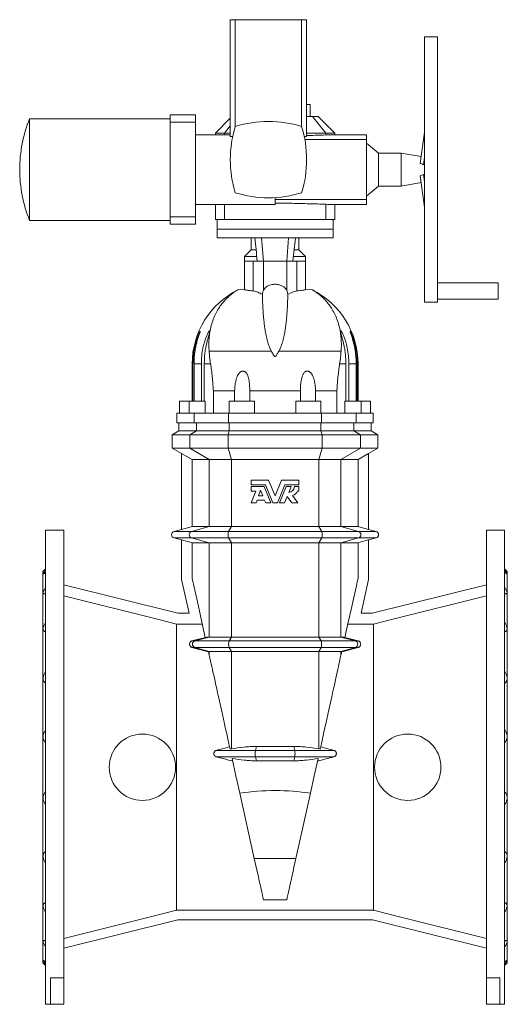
# Model space of a CAD drawing. Header units: millimetres. Extents: x -911 to 783, y -87 to 2252.
# Tile 2 of 3: x -911 to -176, y 768 to 2252. Entities that reach past the tile are written whole.
import ezdxf

# ---------------------------------------------------------------- set-up
doc = ezdxf.new("R2010")
doc.units = ezdxf.units.MM

msp = doc.modelspace()

# ---------------------------------------------------------------- linework, layer by layer
at = {"color": 7, "linetype": 'Continuous', "lineweight": 15}
for p, q in [((-593.2, 2252.1), (-593.2, 2076.1)), ((-585.7, 2252.1), (-593.2, 2252.1)), ((-485.7, 2252.1), (-585.7, 2252.1)), ((-585.7, 2252.1), (-585.7, 2091.1)), ((-485.7, 2252.1), (-485.7, 2091.1)), ((-478.2, 2252.1), (-485.7, 2252.1)), ((-478.2, 2076.1), (-478.2, 2252.1)), ((-280.7, 2226.1), (-300.7, 2226.1)), ((-300.7, 2226.1), (-300.7, 1826.1)), ((-280.7, 2226.1), (-280.7, 1826.1)), ((-478.2, 2124.1), (-472.7, 2124.1)), ((-472.7, 2106.1), (-472.7, 2124.1)), ((-645.7, 2108.6), (-683.7, 2108.6)), ((-683.7, 2108.6), (-683.7, 2097.5)), ((-645.7, 2108.6), (-645.7, 2097.5)), ((-683.7, 2102.6), (-895.7, 2102.6)), ((-895.7, 1949.6), (-895.7, 2102.6)), ((-683.7, 2097.5), (-683.7, 1954.8)), ((-683.7, 2097.5), (-645.7, 2097.5)), ((-645.7, 2097.5), (-645.7, 2078.6)), ((-593.2, 2103.6), (-615.7, 2081.1)), ((-478.2, 2106.1), (-469.1, 2106.1)), ((-469.1, 2106.1), (-449.4, 2081.1)), ((-469.1, 2106.1), (-460.7, 2106.1)), ((-435.7, 2081.1), (-460.7, 2106.1)), ((-645.7, 2078.6), (-593.2, 2078.6)), ((-615.7, 2081.1), (-615.7, 2078.6)), ((-602, 2081.1), (-615.7, 2081.1)), ((-593.2, 2092.3), (-602, 2081.1)), ((-593.2, 2081.1), (-602, 2081.1)), ((-602, 2081.1), (-602, 2078.6)), ((-449.4, 2081.1), (-478.2, 2081.1)), ((-449.4, 2081.1), (-449.4, 2078.3)), ((-435.7, 2081.1), (-449.4, 2081.1)), ((-449.4, 2078.3), (-446.2, 2078.6)), ((-387.7, 2078.6), (-446.2, 2078.6)), ((-435.7, 2078.6), (-435.7, 2081.1)), ((-387.7, 2078.6), (-387.7, 2071.3)), ((-300.7, 2082.6), (-307, 2035.5)), ((-589.6, 2076.1), (-593.2, 2076.1)), ((-478.2, 2076.1), (-481.8, 2076.1)), ((-480.9, 2071.3), (-387.7, 2071.3)), ((-387.7, 2071.3), (-387.7, 1981)), ((-369.7, 2051), (-387.7, 2066.1)), ((-335.7, 2051), (-369.7, 2051)), ((-369.7, 2001.2), (-369.7, 2051)), ((-305.6, 2045.7), (-335.7, 2051)), ((-335.7, 2051), (-335.7, 2001.2)), ((-302.2, 2033.5), (-300.7, 2044.8)), ((-335.7, 2001.2), (-305.6, 2006.5)), ((-300.7, 1969.6), (-307, 2016.8)), ((-302.2, 2018.8), (-300.7, 2007.5)), ((-387.7, 1986.1), (-369.7, 2001.2)), ((-369.7, 2001.2), (-335.7, 2001.2)), ((-525.7, 1973.6), (-525.7, 1983.9)), ((-525.7, 1981), (-387.7, 1981)), ((-387.7, 1973.6), (-387.7, 1981)), ((-645.7, 1973.6), (-525.7, 1973.6)), ((-645.7, 1973.6), (-645.7, 1954.8)), ((-615.7, 1973.6), (-615.7, 1951.1)), ((-602, 1973.6), (-602, 1951.1)), ((-449.4, 1973.9), (-446.2, 1973.6)), ((-449.4, 1973.9), (-449.4, 1951.1)), ((-446.2, 1973.6), (-387.7, 1973.6)), ((-435.7, 1951.1), (-435.7, 1973.6)), ((-895.7, 1949.6), (-683.7, 1949.6)), ((-683.7, 1954.8), (-645.7, 1954.8)), ((-683.7, 1954.8), (-683.7, 1943.6)), ((-645.7, 1954.8), (-645.7, 1943.6)), ((-602, 1951.1), (-615.7, 1951.1)), ((-613.2, 1951.1), (-613.2, 1936.1)), ((-449.4, 1951.1), (-602, 1951.1)), ((-435.7, 1951.1), (-449.4, 1951.1)), ((-438.2, 1936.1), (-438.2, 1951.1)), ((-683.7, 1943.6), (-645.7, 1943.6)), ((-613.2, 1936.1), (-613.2, 1923.1)), ((-438.2, 1923.1), (-438.2, 1936.1)), ((-613.2, 1923.1), (-438.2, 1923.1)), ((-561.7, 1923.1), (-561.7, 1905.1)), ((-489.7, 1905.1), (-489.7, 1923.1)), ((-561.7, 1905.1), (-571.7, 1895.1)), ((-561.7, 1905.1), (-554.6, 1905.1)), ((-497, 1905.1), (-489.7, 1905.1)), ((-479.7, 1895.1), (-489.7, 1905.1)), ((-571.7, 1895.1), (-571.7, 1888.1)), ((-571.7, 1895.1), (-553.4, 1895.1)), ((-571.7, 1888.1), (-571.7, 1845.1)), ((-558.6, 1843.2), (-558.6, 1888.1)), ((-558.6, 1888.1), (-552.6, 1888.1)), ((-543.2, 1888.1), (-552.6, 1888.1)), ((-508.1, 1888.1), (-543.2, 1888.1)), ((-498.8, 1888.1), (-508.1, 1888.1)), ((-492.7, 1888.1), (-498.8, 1888.1)), ((-497.9, 1895.1), (-479.7, 1895.1)), ((-492.7, 1843.2), (-492.7, 1888.1)), ((-479.7, 1888.1), (-479.7, 1895.1)), ((-479.7, 1845.1), (-479.7, 1888.1)), ((-189.7, 1855.6), (-280.7, 1855.6)), ((-189.7, 1855.6), (-189.7, 1830.6)), ((-581.5, 1845), (-571.7, 1845.1)), ((-469.9, 1845), (-479.7, 1845.1)), ((-544.9, 1838.1), (-544.7, 1838.1)), ((-506.5, 1838.1), (-506.7, 1838.1)), ((-300.7, 1826.1), (-280.7, 1826.1)), ((-280.7, 1830.6), (-189.7, 1830.6)), ((-625.1, 1752.5), (-531.1, 1752.5)), ((-426.3, 1752.5), (-520.3, 1752.5)), ((-650.7, 1733.1), (-650.7, 1677.1)), ((-649.5, 1677.1), (-649.5, 1733.1)), ((-647.9, 1733.1), (-647.9, 1677.1)), ((-636.8, 1677.1), (-636.8, 1733.1)), ((-632.4, 1733.1), (-632.4, 1677.1)), ((-419, 1733.1), (-419, 1677.1)), ((-414.6, 1677.1), (-414.6, 1733.1)), ((-403.4, 1733.1), (-403.4, 1677.1)), ((-401.9, 1677.1), (-401.9, 1733.1)), ((-400.7, 1677.1), (-400.7, 1733.1)), ((-618.8, 1692.7), (-586.8, 1692.7)), ((-618.8, 1692.7), (-618.8, 1659.1)), ((-586.8, 1692.7), (-586.8, 1677.1)), ((-563.8, 1677.1), (-563.8, 1692.7)), ((-487.6, 1692.7), (-563.8, 1692.7)), ((-487.6, 1677.1), (-487.6, 1692.7)), ((-464.6, 1692.7), (-464.6, 1677.1)), ((-432.5, 1692.7), (-464.6, 1692.7)), ((-432.5, 1692.7), (-432.5, 1659.1)), ((-669.7, 1677.1), (-669.7, 1659.1)), ((-655.2, 1677.1), (-669.7, 1677.1)), ((-655.2, 1677.1), (-655.2, 1659.1)), ((-631, 1677.1), (-655.2, 1677.1)), ((-631, 1659.1), (-631, 1677.1)), ((-594.7, 1677.1), (-594.7, 1659.1)), ((-556.7, 1677.1), (-594.7, 1677.1)), ((-556.7, 1659.1), (-556.7, 1677.1)), ((-494.7, 1677.1), (-494.7, 1659.1)), ((-494.7, 1677.1), (-456.7, 1677.1)), ((-456.7, 1659.1), (-456.7, 1677.1)), ((-420.4, 1659.1), (-420.4, 1677.1)), ((-420.4, 1677.1), (-396.2, 1677.1)), ((-396.2, 1659.1), (-396.2, 1677.1)), ((-396.2, 1677.1), (-381.7, 1677.1)), ((-381.7, 1659.1), (-381.7, 1677.1)), ((-673.7, 1659.1), (-673.7, 1644.1)), ((-673.7, 1659.1), (-647.7, 1659.1)), ((-595.7, 1659.1), (-647.7, 1659.1)), ((-595.7, 1659.1), (-455.7, 1659.1)), ((-455.7, 1659.1), (-403.6, 1659.1)), ((-377.7, 1659.1), (-403.6, 1659.1)), ((-377.7, 1644.1), (-377.7, 1659.1)), ((-673.7, 1644.1), (-647.7, 1644.1)), ((-670.7, 1644.1), (-670.7, 1632.1)), ((-595.7, 1644.1), (-647.7, 1644.1)), ((-595.7, 1644.1), (-455.7, 1644.1)), ((-455.7, 1644.1), (-403.6, 1644.1)), ((-377.7, 1644.1), (-403.6, 1644.1)), ((-380.7, 1632.1), (-380.7, 1644.1)), ((-670.7, 1632.1), (-680.7, 1626.4)), ((-680.7, 1626.4), (-680.7, 1606.1)), ((-680.7, 1626.4), (-654.1, 1626.4)), ((-644.4, 1632.1), (-670.7, 1632.1)), ((-654.1, 1626.4), (-596.3, 1626.4)), ((-644.4, 1632.1), (-594.8, 1632.1)), ((-455, 1626.4), (-596.3, 1626.4)), ((-456.6, 1632.1), (-594.8, 1632.1)), ((-407, 1632.1), (-456.6, 1632.1)), ((-397.2, 1626.4), (-455, 1626.4)), ((-407, 1632.1), (-380.7, 1632.1)), ((-370.7, 1626.4), (-397.2, 1626.4)), ((-370.7, 1626.4), (-380.7, 1632.1)), ((-370.7, 1606.1), (-370.7, 1626.4)), ((-680.7, 1606.1), (-666.7, 1598)), ((-680.7, 1606.1), (-654.1, 1606.1)), ((-654.1, 1606.1), (-596.3, 1606.1)), ((-455, 1606.1), (-596.3, 1606.1)), ((-397.2, 1606.1), (-455, 1606.1)), ((-370.7, 1606.1), (-397.2, 1606.1)), ((-384.7, 1598), (-370.7, 1606.1)), ((-666.7, 1598.1), (-666.7, 1483.5)), ((-625, 1588.8), (-650.7, 1588.8)), ((-650.7, 1588.8), (-650.7, 1487.8)), ((-625, 1588.8), (-591.6, 1588.8)), ((-459.8, 1588.8), (-591.6, 1588.8)), ((-426.4, 1588.8), (-459.8, 1588.8)), ((-426.4, 1588.8), (-400.7, 1588.8)), ((-400.7, 1588.8), (-400.7, 1487.8)), ((-384.7, 1598.1), (-384.7, 1483.5)), ((-561.7, 1558.1), (-561.7, 1551)), ((-535.5, 1558.1), (-561.7, 1558.1)), ((-561.7, 1551), (-540.3, 1551)), ((-542.2, 1548.3), (-561.7, 1548.3)), ((-561.7, 1548.3), (-561.7, 1541.4)), ((-532.2, 1523.8), (-542.2, 1548.3)), ((-540.3, 1551), (-529.3, 1523.8)), ((-525.7, 1534.1), (-535.5, 1558.1)), ((-515.9, 1558.1), (-525.7, 1534.1)), ((-522.1, 1523.8), (-511, 1551)), ((-509.2, 1548.3), (-519.1, 1523.8)), ((-489.7, 1558.1), (-515.9, 1558.1)), ((-511, 1551), (-489.7, 1551)), ((-501.5, 1548.3), (-509.2, 1548.3)), ((-505.1, 1539.4), (-501.5, 1548.3)), ((-489.7, 1548.3), (-496.5, 1548.3)), ((-489.7, 1551), (-489.7, 1558.1)), ((-489.7, 1541.4), (-489.7, 1548.3)), ((-554.9, 1541.4), (-561.7, 1523.8)), ((-561.7, 1541.4), (-554.9, 1541.4)), ((-547.6, 1542.7), (-550.9, 1534.1)), ((-550.9, 1534.1), (-544.1, 1534.1)), ((-544.1, 1534.1), (-547.6, 1542.7)), ((-511.5, 1523.8), (-507.6, 1533.4)), ((-507.6, 1533.4), (-500.3, 1523.8)), ((-491.4, 1523.8), (-499.6, 1534.7)), ((-491.7, 1541.4), (-489.7, 1541.4)), ((-561.7, 1523.8), (-554.1, 1523.8)), ((-554.1, 1523.8), (-552.6, 1527.6)), ((-552.6, 1527.6), (-541.5, 1527.6)), ((-541.5, 1527.6), (-539.9, 1523.8)), ((-539.9, 1523.8), (-532.2, 1523.8)), ((-529.3, 1523.8), (-522.1, 1523.8)), ((-519.1, 1523.8), (-511.5, 1523.8)), ((-500.3, 1523.8), (-491.4, 1523.8)), ((-650.7, 1487.8), (-625, 1487.8)), ((-625, 1487.8), (-591.6, 1487.8)), ((-591.6, 1487.8), (-459.8, 1487.8)), ((-426.4, 1487.8), (-459.8, 1487.8)), ((-400.7, 1487.8), (-426.4, 1487.8)), ((-844.2, 1482.6), (-871.7, 1482.6)), ((-871.7, 1125.1), (-871.7, 1482.6)), ((-844.2, 807.6), (-844.2, 1482.6)), ((-666.7, 1483.5), (-678, 1480.5)), ((-678, 1470.8), (-666.7, 1467.8)), ((-373.4, 1480.5), (-384.7, 1483.5)), ((-384.7, 1467.8), (-373.4, 1470.8)), ((-179.7, 1482.6), (-207.2, 1482.6)), ((-207.2, 807.6), (-207.2, 1482.6)), ((-179.7, 1125.1), (-179.7, 1482.6)), ((-666.7, 1467.8), (-666.7, 1408.2)), ((-625, 1463.5), (-650.7, 1463.5)), ((-650.7, 1463.5), (-650.7, 1409.8)), ((-591.6, 1463.5), (-625, 1463.5)), ((-459.8, 1463.5), (-591.6, 1463.5)), ((-459.8, 1463.5), (-426.4, 1463.5)), ((-426.4, 1463.5), (-400.7, 1463.5)), ((-400.7, 1463.5), (-400.7, 1409.8)), ((-384.7, 1467.8), (-384.7, 1408.2)), ((-871.7, 1424.1), (-875.7, 1420.1)), ((-875.7, 1125.1), (-875.7, 1420.1)), ((-175.7, 1420.1), (-179.7, 1424.1)), ((-175.7, 1125.1), (-175.7, 1420.1)), ((-672.2, 1357.1), (-844.2, 1400)), ((-666.7, 1408.2), (-655.4, 1357.1)), ((-384.7, 1408.2), (-396, 1357.1)), ((-379.2, 1357.1), (-207.2, 1400)), ((-655.4, 1357.1), (-672.2, 1357.1)), ((-396, 1357.1), (-379.2, 1357.1)), ((-674.2, 1341), (-674.2, 909.4)), ((-635.4, 1341), (-674.2, 1341)), ((-416, 1341), (-377.2, 1341)), ((-377.2, 1341), (-377.2, 909.4)), ((-651, 1315.5), (-628.7, 1321.4)), ((-625, 1321.4), (-591.6, 1321.4)), ((-591.6, 1321.4), (-459.8, 1321.4)), ((-426.4, 1321.4), (-459.8, 1321.4)), ((-400.4, 1315.5), (-422.7, 1321.4)), ((-626.1, 1299.1), (-651, 1305.8)), ((-625, 1293.9), (-626.3, 1299.8)), ((-591.6, 1299.8), (-625, 1299.8)), ((-459.8, 1299.8), (-591.6, 1299.8)), ((-459.8, 1299.8), (-426.4, 1299.8)), ((-426.4, 1293.9), (-425.1, 1299.8)), ((-425.2, 1299.1), (-400.4, 1305.8)), ((-553.9, 1156.4), (-497.5, 1156.4)), ((-497.5, 1134.8), (-553.9, 1134.8)), ((-875.7, 830.1), (-875.7, 1125.1)), ((-871.7, 767.6), (-871.7, 1125.1)), ((-179.7, 767.6), (-179.7, 1125.1)), ((-175.7, 830.1), (-175.7, 1125.1)), ((-557.1, 987.5), (-578.8, 1085.8)), ((-494.3, 987.5), (-472.5, 1085.8)), ((-543.2, 925.1), (-508.2, 925.1)), ((-674.2, 909.4), (-377.2, 909.4)), ((-672.5, 895.1), (-844.2, 852.3)), ((-672.5, 895.1), (-378.9, 895.1)), ((-378.9, 895.1), (-207.2, 852.3)), ((-875.7, 830.1), (-871.7, 826.1)), ((-179.7, 826.1), (-175.7, 830.1)), ((-844.2, 807.6), (-864.2, 807.6)), ((-864.2, 807.6), (-864.2, 767.6)), ((-844.2, 807.6), (-844.2, 767.6)), ((-207.2, 807.6), (-187.2, 807.6)), ((-207.2, 807.6), (-207.2, 767.6)), ((-187.2, 807.6), (-187.2, 767.6)), ((-871.7, 767.6), (-864.2, 767.6)), ((-864.2, 767.6), (-844.2, 767.6)), ((-187.2, 767.6), (-207.2, 767.6)), ((-187.2, 767.6), (-179.7, 767.6))]:
    msp.add_line(p, q, dxfattribs=at)
at = {"color": 8, "linetype": 'Continuous', "lineweight": 0}
for p, q in [((-645.7, 2078.6), (-645.7, 1973.6)), ((-613.2, 1936.1), (-438.2, 1936.1)), ((-546.1, 1923.1), (-543.2, 1888.1)), ((-505.3, 1923.1), (-508.1, 1888.1)), ((-558.6, 1888.1), (-571.7, 1888.1)), ((-543.2, 1844.3), (-543.2, 1888.1)), ((-508.1, 1844.3), (-508.1, 1888.1)), ((-492.7, 1888.1), (-479.7, 1888.1)), ((-649.5, 1733.1), (-650.7, 1733.1)), ((-647.9, 1733.1), (-636.8, 1733.1)), ((-632.4, 1733.1), (-623, 1733.1)), ((-419, 1733.1), (-428.4, 1733.1)), ((-403.4, 1733.1), (-414.6, 1733.1)), ((-401.9, 1733.1), (-400.7, 1733.1)), ((-647.7, 1659.1), (-647.7, 1644.1)), ((-595.7, 1659.1), (-595.7, 1644.1)), ((-455.7, 1659.1), (-455.7, 1644.1)), ((-403.6, 1659.1), (-403.6, 1644.1)), ((-644.4, 1632.1), (-644.4, 1644.1)), ((-594.8, 1632.1), (-594.8, 1644.1)), ((-456.6, 1632.1), (-456.6, 1644.1)), ((-407, 1632.1), (-407, 1644.1)), ((-654.1, 1626.4), (-644.4, 1632.1)), ((-654.1, 1606.1), (-654.1, 1626.4)), ((-596.3, 1626.4), (-594.8, 1632.1)), ((-596.3, 1606.1), (-596.3, 1626.4)), ((-455, 1626.4), (-456.6, 1632.1)), ((-455, 1606.1), (-455, 1626.4)), ((-397.2, 1626.4), (-407, 1632.1)), ((-397.2, 1606.1), (-397.2, 1626.4)), ((-625, 1588.8), (-654.1, 1606.1)), ((-591.6, 1588.8), (-596.3, 1606.1)), ((-459.8, 1588.8), (-455, 1606.1)), ((-426.4, 1588.8), (-397.2, 1606.1)), ((-625, 1487.8), (-625, 1588.8)), ((-591.6, 1487.8), (-591.6, 1588.8)), ((-459.8, 1487.8), (-459.8, 1588.8)), ((-426.4, 1487.8), (-426.4, 1588.8)), ((-625, 1487.8), (-651.5, 1480.5)), ((-591.6, 1487.8), (-595.9, 1480.5)), ((-459.8, 1487.8), (-455.5, 1480.5)), ((-426.4, 1487.8), (-399.9, 1480.5)), ((-678, 1480.5), (-651.5, 1480.5)), ((-678, 1470.8), (-651.5, 1470.8)), ((-595.9, 1480.5), (-651.5, 1480.5)), ((-595.9, 1470.8), (-651.5, 1470.8)), ((-651.5, 1470.8), (-625, 1463.5)), ((-455.5, 1480.5), (-595.9, 1480.5)), ((-455.5, 1470.8), (-595.9, 1470.8)), ((-595.9, 1470.8), (-591.6, 1463.5)), ((-455.5, 1470.8), (-459.8, 1463.5)), ((-455.5, 1480.5), (-399.9, 1480.5)), ((-455.5, 1470.8), (-399.9, 1470.8)), ((-399.9, 1470.8), (-426.4, 1463.5)), ((-373.4, 1480.5), (-399.9, 1480.5)), ((-373.4, 1470.8), (-399.9, 1470.8)), ((-625, 1321.4), (-625, 1463.5)), ((-591.6, 1321.4), (-591.6, 1463.5)), ((-459.8, 1321.4), (-459.8, 1463.5)), ((-426.4, 1321.4), (-426.4, 1463.5)), ((-625, 1321.4), (-646.6, 1315.5)), ((-591.6, 1321.4), (-595.1, 1315.5)), ((-459.8, 1321.4), (-456.3, 1315.5)), ((-426.4, 1321.4), (-404.7, 1315.5)), ((-595.1, 1315.5), (-646.6, 1315.5)), ((-456.3, 1315.5), (-595.1, 1315.5)), ((-456.3, 1315.5), (-404.7, 1315.5)), ((-595.1, 1305.8), (-646.6, 1305.8)), ((-646.6, 1305.8), (-625, 1299.8)), ((-625, 1293.9), (-625, 1299.8)), ((-456.3, 1305.8), (-595.1, 1305.8)), ((-595.1, 1305.8), (-591.6, 1299.8)), ((-591.6, 1152.8), (-591.6, 1299.8)), ((-456.3, 1305.8), (-459.8, 1299.8)), ((-459.8, 1152.8), (-459.8, 1299.8)), ((-456.3, 1305.8), (-404.7, 1305.8)), ((-404.7, 1305.8), (-426.4, 1299.8)), ((-426.4, 1293.9), (-426.4, 1299.8)), ((-555.4, 1150.5), (-614.4, 1150.5)), ((-553.9, 1156.4), (-555.4, 1150.5)), ((-496, 1150.5), (-555.4, 1150.5)), ((-497.5, 1156.4), (-496, 1150.5)), ((-496, 1150.5), (-437, 1150.5)), ((-555.4, 1140.8), (-614.3, 1140.8)), ((-496, 1140.8), (-555.4, 1140.8)), ((-555.4, 1140.8), (-553.9, 1134.8)), ((-496, 1140.8), (-497.5, 1134.8)), ((-496, 1140.8), (-437.1, 1140.8)), ((-494.3, 987.5), (-557.1, 987.5))]:
    msp.add_line(p, q, dxfattribs=at)
at = {"color": 7, "linetype": 'Continuous', "lineweight": 15, "flags": 128}
for points in [[(-666.7, 1598.1), (-650.8, 1588.9), (-650.7, 1588.8)], [(-384.7, 1598.1), (-400.6, 1588.9), (-400.7, 1588.8)], [(-650.7, 1487.8), (-652.1, 1487.4), (-666.7, 1483.5)], [(-400.7, 1487.8), (-399.3, 1487.4), (-384.7, 1483.5)], [(-666.7, 1467.8), (-652.1, 1463.9), (-650.7, 1463.5)], [(-384.7, 1467.8), (-399.3, 1463.9), (-400.7, 1463.5)], [(-630.9, 1320.8), (-636, 1343.6), (-640.3, 1363), (-643.9, 1379.1), (-646.7, 1391.9), (-648.8, 1401.2), (-650.1, 1407.2), (-650.7, 1409.8)], [(-420.4, 1320.8), (-415.4, 1343.6), (-411.1, 1363), (-407.5, 1379.1), (-404.7, 1391.9), (-402.6, 1401.2), (-401.3, 1407.2), (-400.7, 1409.8)], [(-674.2, 1341), (-698.9, 1347.2), (-844.2, 1383.4)], [(-377.2, 1341), (-352.4, 1347.2), (-207.2, 1383.4)], [(-593.6, 1152.4), (-595.3, 1160.2), (-597.1, 1168), (-598.7, 1175.6), (-600.4, 1183.1), (-602, 1190.4), (-603.6, 1197.7), (-605.2, 1204.7), (-606.7, 1211.6), (-608.2, 1218.3), (-609.7, 1224.8), (-611.1, 1231.1), (-612.4, 1237.2), (-613.7, 1243.1), (-615, 1248.7), (-616.1, 1254.1), (-617.3, 1259.2), (-618.3, 1264), (-619.4, 1268.5), (-620.3, 1272.8), (-621.2, 1276.8), (-622, 1280.4), (-622.7, 1283.7), (-623.4, 1286.8), (-624, 1289.5), (-624.5, 1291.8), (-625, 1293.9)], [(-457.8, 1152.4), (-456, 1160.2), (-454.3, 1168), (-452.6, 1175.6), (-451, 1183.1), (-449.3, 1190.4), (-447.7, 1197.7), (-446.2, 1204.7), (-444.7, 1211.6), (-443.2, 1218.3), (-441.7, 1224.8), (-440.3, 1231.1), (-439, 1237.2), (-437.7, 1243.1), (-436.4, 1248.7), (-435.2, 1254.1), (-434.1, 1259.2), (-433, 1264), (-432, 1268.5), (-431.1, 1272.8), (-430.2, 1276.8), (-429.4, 1280.4), (-428.7, 1283.7), (-428, 1286.8), (-427.4, 1289.5), (-426.9, 1291.8), (-426.4, 1293.9)], [(-590.5, 1138.3), (-584.7, 1112.1), (-578.8, 1085.8)], [(-460.9, 1138.3), (-466.7, 1112.1), (-472.5, 1085.8)], [(-543.2, 925.1), (-544, 928.6), (-544.8, 932.5), (-545.8, 936.7), (-546.8, 941.2), (-547.8, 946), (-549, 951.1), (-550.2, 956.5), (-551.4, 962.1), (-552.7, 968.1), (-554.1, 974.3), (-555.6, 980.8), (-557.1, 987.5)], [(-508.2, 925.1), (-507.4, 928.6), (-506.5, 932.5), (-505.6, 936.7), (-504.6, 941.2), (-503.5, 946), (-502.4, 951.1), (-501.2, 956.5), (-500, 962.1), (-498.6, 968.1), (-497.3, 974.3), (-495.8, 980.8), (-494.3, 987.5)], [(-674.2, 909.4), (-717.4, 898.6), (-844.2, 866.9)], [(-377.2, 909.4), (-334, 898.6), (-207.2, 866.9)]]:
    msp.add_lwpolyline(points, dxfattribs=at)
at = {"color": 7, "linetype": 'Continuous', "lineweight": 15}
for centre in [(-725.7, 1125.1), (-325.7, 1125.1)]:
    msp.add_circle(centre, 50, dxfattribs=at)
for centre, radius, start, end in [((-708.1, 2026.1), 202.6, 157.8126, 180.0008), ((-535.7, 1928.3), 170.3, 72.929, 107.071), ((-422.9, 2041.1), 170.3, 162.929, 197.071), ((-648.5, 2041.1), 170.3, 342.929, 17.071), ((-708.1, 2026.1), 202.6, 180.0008, 202.1874), ((-535.7, 2153.9), 170.3, 252.929, 287.071), ((-525.7, 1733.1), 125, 116.502, 180), ((-525.7, 1733.1), 125, 0, 63.4972), ((-505.5, 1548.3), 8.91, 272.0523, 0), ((-501.8, 1545.3), 10.8, 281.9911, 339.0752), ((-676.7, 1475.6), 5, 105, 255), ((-374.7, 1475.6), 5, 285, 75)]:
    msp.add_arc(centre, radius, start, end, dxfattribs=at)
at = {"color": 8, "linetype": 'Continuous', "lineweight": 0}
for centre, radius, start, end in [((-650.1, 1475.6), 5.03, 106.276, 253.724), ((-579, 1475.6), 17.6, 164.0729, 195.9271), ((-472.4, 1475.6), 17.6, 344.0729, 15.9271), ((-401.3, 1475.6), 5.03, 286.276, 73.724), ((-645.2, 1310.6), 5.03, 106.2761, 253.7239), ((-578.2, 1310.6), 17.6, 164.0727, 195.9273), ((-473.2, 1310.6), 17.6, 344.0727, 15.9273), ((-406.1, 1310.6), 5.03, 286.2761, 73.7239), ((-515.4, 1145.6), 40.3, 173.1145, 186.8855), ((-536, 1145.6), 40.3, 353.1145, 6.8855)]:
    msp.add_arc(centre, radius, start, end, dxfattribs=at)
at = {"color": 7, "linetype": 'Continuous', "lineweight": 15}
msp.add_ellipse((-525.7, 594.1), major_axis=(0, 495.8), ratio=0.8391, start_param=6.155084, end_param=6.411287, dxfattribs=at)
for points, knots in [([(-478.2, 2077.5), (-474, 2077.6), (-464.2, 2077.9), (-454.7, 2078.2), (-449.4, 2078.3)], [0, 0, 0, 0, 0.431355, 1, 1, 1, 1]), ([(-302.2, 2033.5), (-302.6, 2033.7), (-304.2, 2034.4), (-305.8, 2035), (-307, 2035.5)], [0, 0, 0, 0, 0.286754, 1, 1, 1, 1]), ([(-525.7, 1975.5), (-521.4, 1975.5), (-512.9, 1975.5), (-500.2, 1975.3), (-487.4, 1975), (-474.6, 1974.6), (-461.8, 1974.3), (-453.5, 1974), (-449.4, 1973.9)], [0, 0, 0, 0, 0.163963, 0.328068, 0.492033, 0.661304, 0.830729, 1, 1, 1, 1]), ([(-581.5, 1845), (-581.7, 1844.9), (-582.2, 1844.6), (-583.7, 1843.7), (-585.9, 1842.4), (-589.2, 1840.1), (-593.6, 1836.7), (-598.4, 1832.3), (-603.4, 1826.9), (-608.4, 1820.6), (-613, 1813.3), (-617.2, 1805.1), (-620.6, 1796), (-623.3, 1786.3), (-624.8, 1777), (-625.5, 1768.3), (-625.7, 1760.5), (-625.3, 1755.2), (-625.1, 1752.5)], [0, 0, 0, 0, 0.0443331, 0.0887079, 0.1330497, 0.2012829, 0.2695337, 0.3415037, 0.4135339, 0.485509, 0.5595506, 0.6336566, 0.7076801, 0.7799805, 0.8522752, 0.9015079, 0.9507719, 1, 1, 1, 1]), ([(-558.6, 1843.2), (-560.3, 1843.4), (-563.8, 1843.7), (-567.6, 1844.2), (-570.3, 1844.7), (-571.5, 1844.9), (-571.6, 1845), (-571.7, 1845.1)], [0, 0, 0, 0, 0.215592, 0.437419, 0.653019, 0.87492, 1, 1, 1, 1]), ([(-544.9, 1838.1), (-547.2, 1839.2), (-551.7, 1841.3), (-556.3, 1842.6), (-558.6, 1843.2)], [0, 0, 0, 0, 0.499434, 1, 1, 1, 1]), ([(-543.2, 1844.3), (-543.5, 1843.7), (-544.1, 1842.5), (-544.6, 1840.2), (-544.7, 1838.7), (-544.7, 1838.1)], [0, 0, 0, 0, 0.379828, 0.762944, 1, 1, 1, 1]), ([(-543.2, 1844.3), (-542.7, 1845.2), (-541.5, 1847.1), (-539, 1849.2), (-536.4, 1850.8), (-533.8, 1851.9), (-530.9, 1852.7), (-528.1, 1853.1), (-525.5, 1853.2), (-522.9, 1853.1), (-520.3, 1852.6), (-517.8, 1851.9), (-515.5, 1851), (-513.4, 1849.8), (-511.3, 1848.3), (-509.5, 1846.5), (-508.6, 1845), (-508.1, 1844.3)], [0, 0, 0, 0, 0.099535, 0.1989, 0.263211, 0.327466, 0.392239, 0.456959, 0.499888, 0.555979, 0.612087, 0.667962, 0.723871, 0.783582, 0.843331, 0.921636, 1, 1, 1, 1]), ([(-508.1, 1844.3), (-507.9, 1843.7), (-507.3, 1842.5), (-506.8, 1840.2), (-506.7, 1838.7), (-506.7, 1838.1)], [0, 0, 0, 0, 0.379828, 0.762944, 1, 1, 1, 1]), ([(-506.5, 1838.1), (-504.2, 1839.2), (-499.7, 1841.3), (-495, 1842.6), (-492.7, 1843.2)], [0, 0, 0, 0, 0.499434, 1, 1, 1, 1]), ([(-492.7, 1843.2), (-491, 1843.4), (-487.6, 1843.7), (-483.8, 1844.2), (-481.1, 1844.7), (-479.9, 1844.9), (-479.7, 1845), (-479.7, 1845.1)], [0, 0, 0, 0, 0.215592, 0.437419, 0.653019, 0.87492, 1, 1, 1, 1]), ([(-469.9, 1845), (-469.7, 1844.9), (-469.1, 1844.6), (-467.7, 1843.7), (-465.5, 1842.4), (-462.2, 1840.1), (-457.8, 1836.7), (-453, 1832.3), (-447.9, 1826.9), (-443, 1820.6), (-438.4, 1813.3), (-434.2, 1805.1), (-430.7, 1796), (-428.1, 1786.3), (-426.6, 1777), (-425.9, 1768.3), (-425.7, 1760.5), (-426.1, 1755.2), (-426.3, 1752.5)], [0, 0, 0, 0, 0.0443331, 0.0887079, 0.1330497, 0.2012829, 0.2695337, 0.3415037, 0.4135339, 0.485509, 0.5595506, 0.6336566, 0.7076801, 0.7799805, 0.8522752, 0.9015079, 0.9507719, 1, 1, 1, 1]), ([(-531.1, 1752.5), (-531.8, 1753.7), (-533.3, 1756.1), (-535.3, 1761.1), (-537.5, 1767.9), (-539.4, 1776.3), (-540.9, 1784.8), (-542, 1793), (-542.9, 1800.6), (-543.5, 1807.8), (-544, 1815), (-544.4, 1821.9), (-544.6, 1828.4), (-544.7, 1833.9), (-544.7, 1836.7), (-544.7, 1838.1)], [0, 0, 0, 0, 0.030355, 0.060778, 0.122941, 0.200562, 0.278274, 0.355942, 0.435515, 0.515136, 0.594714, 0.69533, 0.795947, 0.897973, 1, 1, 1, 1]), ([(-520.3, 1752.5), (-519.5, 1753.7), (-518.1, 1756.1), (-516.1, 1761.1), (-513.9, 1767.9), (-512, 1776.3), (-510.5, 1784.8), (-509.4, 1793), (-508.5, 1800.6), (-507.9, 1807.8), (-507.4, 1815), (-507, 1821.9), (-506.8, 1828.4), (-506.7, 1833.9), (-506.7, 1836.7), (-506.7, 1838.1)], [0, 0, 0, 0, 0.030355, 0.060778, 0.122941, 0.200562, 0.278274, 0.355942, 0.435515, 0.515136, 0.594714, 0.69533, 0.795947, 0.897973, 1, 1, 1, 1]), ([(-649.5, 1733.1), (-649.4, 1735.8), (-649.3, 1741.2), (-648.5, 1749.2), (-647.3, 1756.6), (-645.7, 1763.5), (-644.2, 1768.7), (-642.8, 1772.9), (-641.8, 1775.7), (-640.9, 1777.9), (-640.1, 1779.7), (-639.4, 1781.2), (-638.9, 1782.1), (-638.7, 1782.4), (-638.7, 1782), (-639, 1780.9), (-639.8, 1778.8), (-640.7, 1776), (-642, 1772.1), (-643.5, 1766.8), (-645.1, 1760.2), (-646.6, 1752.4), (-647.7, 1743.4), (-647.9, 1736.5), (-647.9, 1733.1)], [0, 0, 0, 0, 0.073608, 0.147293, 0.220873, 0.280462, 0.339993, 0.372423, 0.404814, 0.424745, 0.444642, 0.468631, 0.486333, 0.501095, 0.515867, 0.534962, 0.565345, 0.595618, 0.625978, 0.688064, 0.750475, 0.812836, 0.90641, 1, 1, 1, 1]), ([(-636.8, 1733.1), (-636.7, 1737.2), (-636.5, 1745.2), (-634.9, 1755.6), (-632.8, 1764.2), (-630.9, 1770.5), (-629, 1775.1), (-627.6, 1778.2), (-626.6, 1780.3), (-625.6, 1781.9), (-624.9, 1783), (-624.4, 1783.3), (-624.2, 1783), (-624.2, 1782), (-624.7, 1780.1), (-625.3, 1777.5), (-626.3, 1774), (-627.6, 1769.3), (-629, 1763.4), (-630.4, 1756.8), (-631.5, 1749.4), (-632.3, 1741.3), (-632.4, 1735.8), (-632.4, 1733.1)], [0, 0, 0, 0, 0.108326, 0.216617, 0.28166, 0.346618, 0.394769, 0.419061, 0.443292, 0.463671, 0.484207, 0.499093, 0.514004, 0.532356, 0.560741, 0.588195, 0.615727, 0.670423, 0.725409, 0.780354, 0.853526, 0.926802, 1, 1, 1, 1]), ([(-414.6, 1733.1), (-414.7, 1737.2), (-414.9, 1745.2), (-416.5, 1755.6), (-418.6, 1764.2), (-420.5, 1770.5), (-422.3, 1775.1), (-423.7, 1778.2), (-424.8, 1780.3), (-425.7, 1781.9), (-426.5, 1783), (-427, 1783.3), (-427.2, 1783), (-427.2, 1782), (-426.7, 1780.1), (-426, 1777.5), (-425, 1774), (-423.8, 1769.3), (-422.4, 1763.4), (-421, 1756.8), (-419.9, 1749.4), (-419.1, 1741.3), (-419, 1735.8), (-419, 1733.1)], [0, 0, 0, 0, 0.108326, 0.216617, 0.28166, 0.346618, 0.394769, 0.419061, 0.443292, 0.463671, 0.484207, 0.499093, 0.514004, 0.532356, 0.560741, 0.588195, 0.615727, 0.670423, 0.725409, 0.780354, 0.853526, 0.926802, 1, 1, 1, 1]), ([(-401.9, 1733.1), (-402, 1735.8), (-402.1, 1741.2), (-402.9, 1749.2), (-404.1, 1756.6), (-405.7, 1763.5), (-407.2, 1768.7), (-408.6, 1772.9), (-409.6, 1775.7), (-410.5, 1777.9), (-411.3, 1779.7), (-412, 1781.2), (-412.5, 1782.1), (-412.7, 1782.4), (-412.7, 1782), (-412.3, 1780.9), (-411.6, 1778.8), (-410.7, 1776), (-409.4, 1772.1), (-407.9, 1766.8), (-406.3, 1760.2), (-404.8, 1752.4), (-403.7, 1743.4), (-403.5, 1736.5), (-403.4, 1733.1)], [0, 0, 0, 0, 0.073608, 0.147293, 0.220873, 0.280462, 0.339993, 0.372423, 0.404814, 0.424745, 0.444642, 0.468631, 0.486333, 0.501095, 0.515867, 0.534962, 0.565345, 0.595618, 0.625978, 0.688064, 0.750475, 0.812836, 0.90641, 1, 1, 1, 1]), ([(-625.1, 1752.5), (-624.9, 1749.4), (-624.5, 1743.3), (-623.5, 1736.5), (-623, 1733.1)], [0, 0, 0, 0, 0.497232, 1, 1, 1, 1]), ([(-531.1, 1752.5), (-530.7, 1751.5), (-529.9, 1749.9), (-528.9, 1747.9), (-528.1, 1746.6), (-527.4, 1745.6), (-526.8, 1745), (-526.3, 1744.6), (-526, 1744.5), (-525.7, 1744.4), (-525.3, 1744.5), (-524.7, 1744.8), (-523.9, 1745.7), (-522.9, 1747.2), (-521.6, 1749.6), (-520.8, 1751.4), (-520.3, 1752.5)], [0, 0, 0, 0, 0.168492, 0.280373, 0.35486, 0.404908, 0.453451, 0.473658, 0.490165, 0.500056, 0.514711, 0.534222, 0.583593, 0.691533, 0.799942, 1, 1, 1, 1]), ([(-426.3, 1752.5), (-426.5, 1749.4), (-426.9, 1743.3), (-427.9, 1736.5), (-428.4, 1733.1)], [0, 0, 0, 0, 0.497232, 1, 1, 1, 1]), ([(-623, 1733.1), (-622.5, 1730.1), (-622, 1726.9), (-621.2, 1720.5), (-620.8, 1717.2), (-620.1, 1710.5), (-619.8, 1707), (-619.4, 1701.7), (-619.3, 1699.9), (-619, 1696.3), (-618.9, 1694.5), (-618.8, 1692.7)], [0, 0, 0, 0, 0.25, 0.25, 0.5, 0.5, 0.75, 0.75, 0.875, 0.875, 1, 1, 1, 1]), ([(-563.8, 1692.7), (-563.9, 1695.6), (-564, 1698.5), (-564.3, 1702.7), (-564.5, 1704.1), (-564.8, 1706.9), (-565, 1708.3), (-565.6, 1711), (-565.9, 1712.4), (-566.5, 1714.4), (-566.7, 1715), (-567.3, 1716.3), (-567.5, 1716.9), (-568.2, 1718.1), (-568.6, 1718.7), (-569.4, 1719.8), (-569.8, 1720.3), (-570.6, 1721), (-570.9, 1721.2), (-571.5, 1721.6), (-571.8, 1721.8), (-572.5, 1722.1), (-572.8, 1722.2), (-573.3, 1722.3), (-573.5, 1722.3), (-573.9, 1722.4), (-574.2, 1722.4), (-574.6, 1722.4), (-575, 1722.3), (-575.2, 1722.3), (-575.7, 1722.2), (-576.1, 1722.1), (-576.8, 1721.8), (-577.1, 1721.6), (-577.7, 1721.2), (-578, 1721), (-578.6, 1720.6), (-578.9, 1720.3), (-579.4, 1719.8), (-579.6, 1719.5), (-580.3, 1718.7), (-580.7, 1718.1), (-581.3, 1717.2), (-581.5, 1716.9), (-581.8, 1716.3), (-582, 1716), (-582.5, 1715), (-582.8, 1714.4), (-583.5, 1712.4), (-584, 1711.1), (-584.5, 1709), (-584.7, 1708.3), (-585, 1707), (-585.2, 1706.3), (-585.6, 1704.2), (-585.8, 1702.8), (-586.4, 1698.5), (-586.6, 1695.6), (-586.8, 1692.7)], [0, 0, 0, 0, 0.125, 0.125, 0.1875, 0.1875, 0.25, 0.25, 0.3125, 0.3125, 0.34375, 0.34375, 0.375, 0.375, 0.40625, 0.40625, 0.4375, 0.4375, 0.453125, 0.453125, 0.46875, 0.46875, 0.484375, 0.484375, 0.492187, 0.492187, 0.5, 0.507812, 0.507812, 0.515625, 0.515625, 0.53125, 0.53125, 0.546875, 0.546875, 0.5625, 0.5625, 0.578125, 0.578125, 0.59375, 0.59375, 0.625, 0.625, 0.640625, 0.640625, 0.65625, 0.65625, 0.6875, 0.6875, 0.75, 0.75, 0.78125, 0.78125, 0.8125, 0.8125, 0.875, 0.875, 1, 1, 1, 1]), ([(-487.6, 1692.7), (-487.5, 1695.6), (-487.4, 1698.5), (-487.1, 1702.7), (-486.9, 1704.1), (-486.6, 1706.9), (-486.4, 1708.3), (-485.8, 1711), (-485.5, 1712.4), (-484.9, 1714.4), (-484.6, 1715), (-484.1, 1716.3), (-483.8, 1716.9), (-483.2, 1718.1), (-482.8, 1718.7), (-482, 1719.8), (-481.5, 1720.3), (-480.8, 1721), (-480.5, 1721.2), (-479.9, 1721.6), (-479.6, 1721.8), (-478.9, 1722.1), (-478.6, 1722.2), (-478, 1722.3), (-477.9, 1722.3), (-477.5, 1722.4), (-477.1, 1722.4), (-476.8, 1722.4), (-476.4, 1722.3), (-476.2, 1722.3), (-475.7, 1722.2), (-475.3, 1722.1), (-474.6, 1721.8), (-474.3, 1721.6), (-473.7, 1721.2), (-473.4, 1721), (-472.8, 1720.6), (-472.5, 1720.3), (-472, 1719.8), (-471.8, 1719.5), (-471.1, 1718.7), (-470.6, 1718.1), (-470.1, 1717.2), (-469.9, 1716.9), (-469.5, 1716.3), (-469.4, 1716), (-468.9, 1715), (-468.6, 1714.4), (-467.8, 1712.4), (-467.4, 1711.1), (-466.8, 1709), (-466.7, 1708.3), (-466.3, 1707), (-466.2, 1706.3), (-465.8, 1704.2), (-465.6, 1702.8), (-465, 1698.5), (-464.8, 1695.6), (-464.6, 1692.7)], [0, 0, 0, 0, 0.125, 0.125, 0.1875, 0.1875, 0.25, 0.25, 0.3125, 0.3125, 0.34375, 0.34375, 0.375, 0.375, 0.40625, 0.40625, 0.4375, 0.4375, 0.453125, 0.453125, 0.46875, 0.46875, 0.484375, 0.484375, 0.492187, 0.492187, 0.5, 0.507812, 0.507812, 0.515625, 0.515625, 0.53125, 0.53125, 0.546875, 0.546875, 0.5625, 0.5625, 0.578125, 0.578125, 0.59375, 0.59375, 0.625, 0.625, 0.640625, 0.640625, 0.65625, 0.65625, 0.6875, 0.6875, 0.75, 0.75, 0.78125, 0.78125, 0.8125, 0.8125, 0.875, 0.875, 1, 1, 1, 1]), ([(-428.4, 1733.1), (-428.9, 1730.1), (-429.3, 1726.9), (-430.2, 1720.5), (-430.6, 1717.2), (-431.3, 1710.5), (-431.6, 1707), (-432, 1701.7), (-432.1, 1699.9), (-432.3, 1696.3), (-432.4, 1694.5), (-432.5, 1692.7)], [0, 0, 0, 0, 0.25, 0.25, 0.5, 0.5, 0.75, 0.75, 0.875, 0.875, 1, 1, 1, 1]), ([(-871.7, 1421.8), (-872.1, 1421.3), (-873, 1420.3), (-874, 1419.1), (-874.7, 1418.1), (-875.2, 1417.4), (-875.5, 1416.8), (-875.4, 1416.5), (-874.9, 1416.6), (-873.9, 1417.2), (-872.9, 1417.9), (-872.1, 1418.5), (-871.7, 1418.8)], [0, 0, 0, 0, 0.104721, 0.209317, 0.295506, 0.381611, 0.468327, 0.55502, 0.707848, 0.806589, 0.905458, 1, 1, 1, 1]), ([(-179.7, 1421.8), (-179.3, 1421.3), (-178.4, 1420.3), (-177.4, 1419.1), (-176.6, 1418.1), (-176.2, 1417.4), (-175.9, 1416.8), (-176, 1416.5), (-176.5, 1416.6), (-177.5, 1417.2), (-178.5, 1417.9), (-179.3, 1418.5), (-179.7, 1418.8)], [0, 0, 0, 0, 0.104721, 0.209317, 0.295506, 0.381611, 0.468327, 0.55502, 0.707848, 0.806589, 0.905458, 1, 1, 1, 1]), ([(-871.7, 1395.8), (-872.1, 1395.2), (-873, 1394), (-874, 1392.3), (-874.7, 1390.8), (-875.2, 1389.6), (-875.5, 1388.5), (-875.4, 1387.4), (-874.9, 1386.7), (-873.9, 1386.5), (-872.9, 1386.6), (-872.1, 1386.9), (-871.7, 1387)], [0, 0, 0, 0, 0.104722, 0.209317, 0.295507, 0.381611, 0.468327, 0.555021, 0.707849, 0.806589, 0.905459, 1, 1, 1, 1]), ([(-179.7, 1395.8), (-179.3, 1395.2), (-178.4, 1394), (-177.4, 1392.3), (-176.6, 1390.8), (-176.2, 1389.6), (-175.9, 1388.5), (-176, 1387.4), (-176.5, 1386.7), (-177.5, 1386.5), (-178.5, 1386.6), (-179.3, 1386.9), (-179.7, 1387)], [0, 0, 0, 0, 0.104722, 0.209317, 0.295507, 0.381611, 0.468327, 0.555021, 0.707849, 0.806589, 0.905459, 1, 1, 1, 1]), ([(-871.7, 1343.3), (-872.1, 1342.6), (-873, 1341.3), (-874, 1339.4), (-874.7, 1337.6), (-875.2, 1335.9), (-875.5, 1334.4), (-875.4, 1332.7), (-874.9, 1331.3), (-873.9, 1330.3), (-872.9, 1329.8), (-872.1, 1329.7), (-871.7, 1329.6)], [0, 0, 0, 0, 0.104722, 0.209316, 0.295506, 0.381611, 0.468327, 0.555021, 0.707848, 0.806588, 0.905459, 1, 1, 1, 1]), ([(-179.7, 1343.3), (-179.3, 1342.6), (-178.4, 1341.3), (-177.4, 1339.4), (-176.6, 1337.6), (-176.2, 1335.9), (-175.9, 1334.4), (-176, 1332.7), (-176.5, 1331.3), (-177.5, 1330.3), (-178.5, 1329.8), (-179.3, 1329.7), (-179.7, 1329.6)], [0, 0, 0, 0, 0.104722, 0.209316, 0.295506, 0.381611, 0.468327, 0.555021, 0.707848, 0.806588, 0.905459, 1, 1, 1, 1]), ([(-651, 1305.8), (-651.4, 1305.9), (-651.8, 1306.1), (-652.6, 1306.5), (-653, 1306.9), (-653.8, 1307.7), (-654.1, 1308.2), (-654.6, 1309.3), (-654.7, 1310), (-654.7, 1311.3), (-654.6, 1311.9), (-654.1, 1313), (-653.8, 1313.6), (-653, 1314.4), (-652.6, 1314.7), (-651.8, 1315.2), (-651.4, 1315.4), (-651, 1315.5)], [0, 0, 0, 0, 0.125, 0.125, 0.25, 0.25, 0.375, 0.375, 0.5, 0.5, 0.625, 0.625, 0.75, 0.75, 0.875, 0.875, 1, 1, 1, 1]), ([(-400.4, 1305.8), (-400, 1305.9), (-399.6, 1306.1), (-398.8, 1306.5), (-398.4, 1306.9), (-397.6, 1307.7), (-397.3, 1308.2), (-396.8, 1309.3), (-396.7, 1310), (-396.7, 1311.3), (-396.8, 1311.9), (-397.3, 1313), (-397.6, 1313.6), (-398.4, 1314.4), (-398.8, 1314.7), (-399.6, 1315.2), (-400, 1315.4), (-400.4, 1315.5)], [0, 0, 0, 0, 0.125, 0.125, 0.25, 0.25, 0.375, 0.375, 0.5, 0.5, 0.625, 0.625, 0.75, 0.75, 0.875, 0.875, 1, 1, 1, 1]), ([(-871.7, 1269.4), (-872.1, 1268.7), (-873, 1267.4), (-874, 1265.4), (-874.7, 1263.5), (-875.2, 1261.6), (-875.5, 1259.8), (-875.4, 1257.6), (-874.9, 1255.6), (-873.9, 1254), (-872.9, 1252.9), (-872.1, 1252.4), (-871.7, 1252.2)], [0, 0, 0, 0, 0.104721, 0.209316, 0.295506, 0.381611, 0.468327, 0.55502, 0.707848, 0.806588, 0.905458, 1, 1, 1, 1]), ([(-179.7, 1269.4), (-179.3, 1268.7), (-178.4, 1267.4), (-177.4, 1265.4), (-176.6, 1263.5), (-176.2, 1261.6), (-175.9, 1259.8), (-176, 1257.6), (-176.5, 1255.6), (-177.5, 1254), (-178.5, 1252.9), (-179.3, 1252.4), (-179.7, 1252.2)], [0, 0, 0, 0, 0.104721, 0.209316, 0.295506, 0.381611, 0.468327, 0.55502, 0.707848, 0.806588, 0.905458, 1, 1, 1, 1]), ([(-871.7, 1181.4), (-872.1, 1180.8), (-873, 1179.7), (-874, 1177.8), (-874.7, 1175.9), (-875.2, 1174), (-875.5, 1172), (-875.4, 1169.6), (-874.9, 1167.2), (-873.9, 1165.1), (-872.9, 1163.6), (-872.1, 1162.7), (-871.7, 1162.3)], [0, 0, 0, 0, 0.104721, 0.209316, 0.295506, 0.381611, 0.468327, 0.555021, 0.707848, 0.806589, 0.905459, 1, 1, 1, 1]), ([(-179.7, 1181.4), (-179.3, 1180.8), (-178.4, 1179.7), (-177.4, 1177.8), (-176.6, 1175.9), (-176.2, 1174), (-175.9, 1172), (-176, 1169.6), (-176.5, 1167.2), (-177.5, 1165.1), (-178.5, 1163.6), (-179.3, 1162.7), (-179.7, 1162.3)], [0, 0, 0, 0, 0.104721, 0.209316, 0.295506, 0.381611, 0.468327, 0.555021, 0.707848, 0.806589, 0.905459, 1, 1, 1, 1]), ([(-614.3, 1140.8), (-614.8, 1140.9), (-615.3, 1141.2), (-616.3, 1141.8), (-616.7, 1142.1), (-617.2, 1142.8), (-617.3, 1143), (-617.6, 1143.5), (-617.7, 1143.8), (-617.9, 1144.3), (-617.9, 1144.5), (-618, 1145.1), (-618, 1145.3), (-618, 1145.9), (-618, 1146.2), (-617.9, 1146.7), (-617.9, 1147), (-617.7, 1147.5), (-617.6, 1147.7), (-617.3, 1148.2), (-617.2, 1148.4), (-616.9, 1148.9), (-616.7, 1149.1), (-616.3, 1149.5), (-616.1, 1149.6), (-615.6, 1149.9), (-615.4, 1150.1), (-614.9, 1150.3), (-614.6, 1150.4), (-614.4, 1150.5)], [0, 0, 0, 0, 0.125, 0.125, 0.25, 0.25, 0.3125, 0.3125, 0.375, 0.375, 0.4375, 0.4375, 0.5, 0.5, 0.5625, 0.5625, 0.625, 0.625, 0.6875, 0.6875, 0.75, 0.75, 0.8125, 0.8125, 0.875, 0.875, 0.9375, 0.9375, 1, 1, 1, 1]), ([(-591.6, 1152.8), (-585.4, 1153.8), (-579.1, 1154.8), (-569.7, 1155.7), (-566.6, 1156), (-560.2, 1156.3), (-557.1, 1156.4), (-553.9, 1156.4)], [0, 0, 0, 0, 0.5, 0.5, 0.75, 0.75, 1, 1, 1, 1]), ([(-459.8, 1152.8), (-466, 1153.8), (-472.2, 1154.8), (-481.7, 1155.7), (-484.8, 1156), (-491.1, 1156.3), (-494.3, 1156.4), (-497.5, 1156.4)], [0, 0, 0, 0, 0.5, 0.5, 0.75, 0.75, 1, 1, 1, 1]), ([(-437.1, 1140.8), (-436.5, 1140.9), (-436, 1141.2), (-435.1, 1141.8), (-434.7, 1142.1), (-434.2, 1142.8), (-434.1, 1143), (-433.8, 1143.5), (-433.7, 1143.8), (-433.5, 1144.3), (-433.5, 1144.5), (-433.4, 1145.1), (-433.3, 1145.3), (-433.3, 1145.9), (-433.4, 1146.2), (-433.4, 1146.7), (-433.5, 1147), (-433.7, 1147.5), (-433.8, 1147.7), (-434, 1148.2), (-434.2, 1148.4), (-434.5, 1148.9), (-434.7, 1149.1), (-435.1, 1149.5), (-435.3, 1149.6), (-435.8, 1149.9), (-436, 1150.1), (-436.5, 1150.3), (-436.8, 1150.4), (-437, 1150.5)], [0, 0, 0, 0, 0.125, 0.125, 0.25, 0.25, 0.3125, 0.3125, 0.375, 0.375, 0.4375, 0.4375, 0.5, 0.5, 0.5625, 0.5625, 0.625, 0.625, 0.6875, 0.6875, 0.75, 0.75, 0.8125, 0.8125, 0.875, 0.875, 0.9375, 0.9375, 1, 1, 1, 1]), ([(-553.9, 1134.8), (-557, 1134.8), (-560.1, 1134.9), (-566.2, 1135.2), (-569.2, 1135.5), (-578.4, 1136.4), (-584.4, 1137.3), (-590.5, 1138.3)], [0, 0, 0, 0, 0.25, 0.25, 0.5, 0.5, 1, 1, 1, 1]), ([(-497.5, 1134.8), (-494.4, 1134.8), (-491.3, 1134.9), (-485.2, 1135.2), (-482.1, 1135.5), (-473, 1136.4), (-466.9, 1137.3), (-460.9, 1138.3)], [0, 0, 0, 0, 0.25, 0.25, 0.5, 0.5, 1, 1, 1, 1]), ([(-871.7, 1087.9), (-872.1, 1087.5), (-873, 1086.6), (-874, 1085), (-874.7, 1083.3), (-875.2, 1081.5), (-875.5, 1079.7), (-875.4, 1077.2), (-874.9, 1074.7), (-873.9, 1072.3), (-872.9, 1070.4), (-872.1, 1069.4), (-871.7, 1068.8)], [0, 0, 0, 0, 0.104721, 0.209317, 0.295506, 0.381611, 0.468327, 0.55502, 0.707848, 0.806589, 0.905458, 1, 1, 1, 1]), ([(-179.7, 1087.9), (-179.3, 1087.5), (-178.4, 1086.6), (-177.4, 1085), (-176.6, 1083.3), (-176.2, 1081.5), (-175.9, 1079.7), (-176, 1077.2), (-176.5, 1074.7), (-177.5, 1072.3), (-178.5, 1070.4), (-179.3, 1069.4), (-179.7, 1068.8)], [0, 0, 0, 0, 0.104721, 0.209317, 0.295506, 0.381611, 0.468327, 0.55502, 0.707848, 0.806589, 0.905458, 1, 1, 1, 1]), ([(-871.7, 998.1), (-872.1, 997.8), (-873, 997.2), (-874, 996.1), (-874.7, 994.8), (-875.2, 993.4), (-875.5, 991.7), (-875.4, 989.5), (-874.9, 987.1), (-873.9, 984.6), (-872.9, 982.6), (-872.1, 981.4), (-871.7, 980.9)], [0, 0, 0, 0, 0.104722, 0.209317, 0.295507, 0.381611, 0.468327, 0.555021, 0.707849, 0.806589, 0.905459, 1, 1, 1, 1]), ([(-179.7, 998.1), (-179.3, 997.8), (-178.4, 997.2), (-177.4, 996.1), (-176.6, 994.8), (-176.2, 993.4), (-175.9, 991.7), (-176, 989.5), (-176.5, 987.1), (-177.5, 984.6), (-178.5, 982.6), (-179.3, 981.4), (-179.7, 980.9)], [0, 0, 0, 0, 0.104722, 0.209317, 0.295507, 0.381611, 0.468327, 0.555021, 0.707849, 0.806589, 0.905459, 1, 1, 1, 1]), ([(-871.7, 920.6), (-872.1, 920.6), (-873, 920.4), (-874, 919.9), (-874.7, 919.1), (-875.2, 918.1), (-875.5, 916.9), (-875.4, 915.1), (-874.9, 913), (-873.9, 910.7), (-872.9, 908.8), (-872.1, 907.6), (-871.7, 907)], [0, 0, 0, 0, 0.104722, 0.209316, 0.295506, 0.381611, 0.468327, 0.555021, 0.707848, 0.806588, 0.905459, 1, 1, 1, 1]), ([(-179.7, 920.6), (-179.3, 920.6), (-178.4, 920.4), (-177.4, 919.9), (-176.6, 919.1), (-176.2, 918.1), (-175.9, 916.9), (-176, 915.1), (-176.5, 913), (-177.5, 910.7), (-178.5, 908.8), (-179.3, 907.6), (-179.7, 907)], [0, 0, 0, 0, 0.104722, 0.209316, 0.295506, 0.381611, 0.468327, 0.555021, 0.707848, 0.806588, 0.905459, 1, 1, 1, 1]), ([(-871.7, 863.2), (-872.1, 863.4), (-873, 863.6), (-874, 863.7), (-874.7, 863.5), (-875.2, 863.1), (-875.5, 862.4), (-875.4, 861.2), (-874.9, 859.7), (-873.9, 857.8), (-872.9, 856.1), (-872.1, 855), (-871.7, 854.5)], [0, 0, 0, 0, 0.104721, 0.209316, 0.295506, 0.381611, 0.468327, 0.55502, 0.707848, 0.806588, 0.905458, 1, 1, 1, 1]), ([(-179.7, 863.2), (-179.3, 863.4), (-178.4, 863.6), (-177.4, 863.7), (-176.6, 863.5), (-176.2, 863.1), (-175.9, 862.4), (-176, 861.2), (-176.5, 859.7), (-177.5, 857.8), (-178.5, 856.1), (-179.3, 855), (-179.7, 854.5)], [0, 0, 0, 0, 0.104721, 0.209316, 0.295506, 0.381611, 0.468327, 0.55502, 0.707848, 0.806588, 0.905458, 1, 1, 1, 1]), ([(-871.7, 831.5), (-872.1, 831.8), (-873, 832.5), (-874, 833.1), (-874.7, 833.6), (-875.2, 833.7), (-875.5, 833.6), (-875.4, 833.2), (-874.9, 832.3), (-873.9, 831), (-872.9, 829.8), (-872.1, 828.9), (-871.7, 828.5)], [0, 0, 0, 0, 0.104721, 0.209316, 0.295506, 0.381611, 0.468327, 0.555021, 0.707848, 0.806589, 0.905459, 1, 1, 1, 1]), ([(-179.7, 831.5), (-179.3, 831.8), (-178.4, 832.5), (-177.4, 833.1), (-176.6, 833.6), (-176.2, 833.7), (-175.9, 833.6), (-176, 833.2), (-176.5, 832.3), (-177.5, 831), (-178.5, 829.8), (-179.3, 828.9), (-179.7, 828.5)], [0, 0, 0, 0, 0.104721, 0.209316, 0.295506, 0.381611, 0.468327, 0.555021, 0.707848, 0.806589, 0.905459, 1, 1, 1, 1])]:
    msp.add_open_spline(points, degree=3, knots=knots, dxfattribs=at)
for points in [[(-307, 2016.8), (-305.4, 2017.4), (-303.8, 2018), (-302.2, 2018.8)], [(-556.4, 1923.1), (-555.1, 1911.5), (-553.8, 1899.8), (-552.6, 1888.1)], [(-495, 1923.1), (-496.3, 1911.5), (-497.5, 1899.8), (-498.8, 1888.1)], [(-625, 1321.4), (-626.3, 1321.4), (-627.5, 1321.4), (-628.7, 1321.4)], [(-426.4, 1321.4), (-425.1, 1321.4), (-423.9, 1321.4), (-422.7, 1321.4)], [(-626.3, 1299.8), (-625.9, 1299.8), (-625.4, 1299.8), (-625, 1299.8)], [(-425.1, 1299.8), (-425.5, 1299.8), (-426, 1299.8), (-426.4, 1299.8)], [(-614.4, 1150.5), (-607.7, 1152.2), (-601, 1154), (-594.4, 1155.8)], [(-593.6, 1152.4), (-592.9, 1152.6), (-592.3, 1152.7), (-591.6, 1152.8)], [(-457.8, 1152.4), (-458.4, 1152.6), (-459.1, 1152.7), (-459.8, 1152.8)], [(-437, 1150.5), (-443.7, 1152.2), (-450.4, 1154), (-457, 1155.8)], [(-589.6, 1134.2), (-597.8, 1136.4), (-606.1, 1138.6), (-614.3, 1140.8)], [(-461.8, 1134.2), (-453.6, 1136.4), (-445.3, 1138.6), (-437.1, 1140.8)]]:
    msp.add_open_spline(points, degree=3, dxfattribs=at)
at = {"color": 8, "linetype": 'Continuous', "lineweight": 0}
for points in [[(-646.6, 1315.5), (-647.5, 1315.5), (-648.9, 1315.5), (-650.4, 1315.5), (-651, 1315.5)], [(-404.7, 1315.5), (-403.9, 1315.5), (-402.5, 1315.5), (-401, 1315.5), (-400.4, 1315.5)], [(-646.6, 1305.8), (-647.5, 1305.8), (-648.9, 1305.8), (-650.4, 1305.8), (-651, 1305.8)], [(-404.7, 1305.8), (-403.9, 1305.8), (-402.5, 1305.8), (-401, 1305.8), (-400.4, 1305.8)]]:
    msp.add_open_spline(points, degree=3, knots=[0, 0, 0, 0, 0.556633, 1, 1, 1, 1], dxfattribs=at)

doc.saveas('drawing.dxf')
